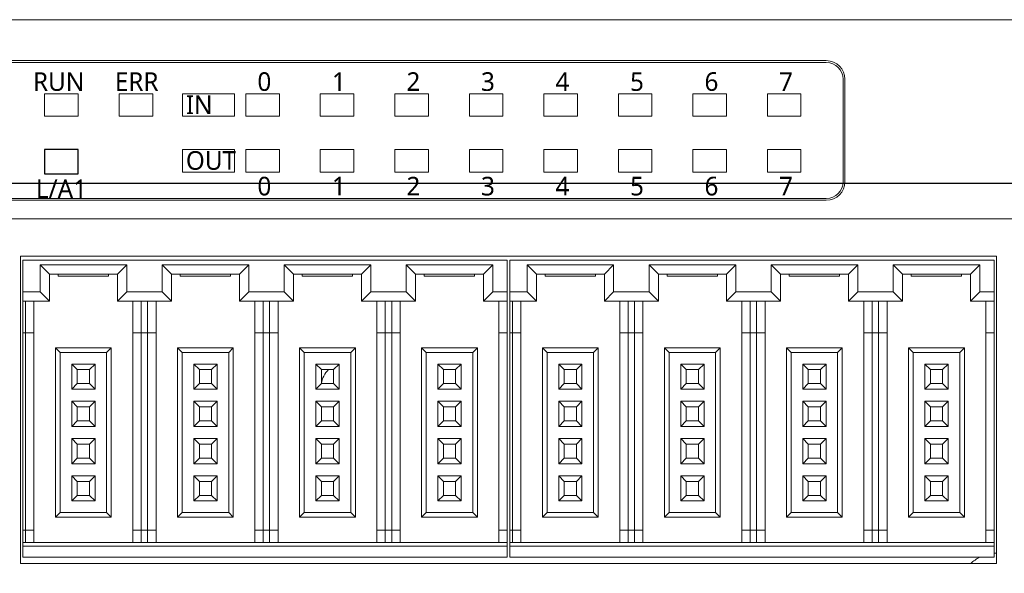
# Model space of a CAD drawing. Header units: millimetres. Extents: x 2293 to 4250, y -591 to 894.
# Tile 94 of 117: x 3942 to 3995, y 425 to 455. Entities that reach past the tile are written whole.
import ezdxf

# ---------------------------------------------------------------- set-up
doc = ezdxf.new("R2010")
doc.units = ezdxf.units.MM
doc.header["$PDSIZE"] = -1
doc.layers.add('1', color=7, linetype='Continuous', lineweight=13)
doc.dimstyles.new('ISO-25', dxfattribs={"dimtxt": 2.5, "dimasz": 2.5, "dimexe": 1.25, "dimexo": 0.625, "dimtad": 1, "dimtxsty": 'Standard', "dimcen": 2.5, "dimadec": 0, "dimazin": 0, "dimtfac": 1, "dimtmove": 0, "dimatfit": 3, "dimfxl": 1, "dimarcsym": 0})

# ---------------------------------------------------------------- blocks, each defined once
blk = doc.blocks.new('*D121')
at = {"color": 0, "lineweight": -2}
for p, q in [((4013.759, 446.242), (3886.159, 446.242)), ((3888.159, 442.162), (3888.159, 432.016)), ((3888.159, 415.322), (3888.159, 425.468)), ((3905.959, 411.242), (3886.159, 411.242))]:
    blk.add_line(p, q, dxfattribs=at)
at = {"color": 0}
for points in [[(3888.839, 442.162), (3887.479, 442.162), (3888.159, 446.242)], [(3887.479, 415.322), (3888.839, 415.322), (3888.159, 411.242)]]:
    blk.add_solid(points, dxfattribs=at)
at = {"layer": 'Defpoints', "color": 0}
for p in [(3888.159, 446.242), (4013.759, 446.242), (3905.959, 411.242)]:
    blk.add_point(p, dxfattribs=at)
at = {"color": 0, "insert": (3888.159, 428.742), "char_height": 3.5, "attachment_point": 5}
blk.add_mtext('(35)', dxfattribs=at)
blk = doc.blocks.new('*D123')
at = {"color": 0, "lineweight": -2}
for p, q in [((4013.759, 446.242), (4013.759, 367.191)), ((3905.959, 411.242), (3905.959, 367.191)), ((3910.039, 369.191), (4009.679, 369.191))]:
    blk.add_line(p, q, dxfattribs=at)
at = {"color": 0}
for points in [[(3910.039, 369.871), (3910.039, 368.511), (3905.959, 369.191)], [(4009.679, 368.511), (4009.679, 369.871), (4013.759, 369.191)]]:
    blk.add_solid(points, dxfattribs=at)
at = {"layer": 'Defpoints', "color": 0}
for p in [(4013.759, 446.242), (3905.959, 411.242), (4013.759, 369.191)]:
    blk.add_point(p, dxfattribs=at)
at = {"color": 0, "insert": (3959.859, 372.757), "char_height": 3.5, "attachment_point": 5}
blk.add_mtext('(107,8)', dxfattribs=at)

msp = doc.modelspace()

# ---------------------------------------------------------------- linework, layer by layer
at = {"linetype": 'ByBlock'}
msp.add_lwpolyline([(3943.759, 446.762), (3945.559, 446.762), (3945.559, 448.062), (3943.759, 448.062)], close=True, dxfattribs=at)
at = {"layer": '1', "color": 7, "linetype": 'Continuous', "lineweight": 18}
for p, q in [((3938.459, 455.042), (4009.059, 455.042)), ((3938.459, 452.842), (3985.719, 452.842)), ((3985.719, 452.742), (3938.459, 452.742)), ((3986.619, 446.342), (3986.619, 451.842)), ((3986.719, 451.842), (3986.719, 446.342)), ((3943.759, 451.062), (3943.759, 449.862)), ((3945.559, 451.062), (3943.759, 451.062)), ((3943.759, 451.062), (3943.759, 449.862)), ((3945.559, 451.062), (3943.759, 451.062)), ((3945.559, 449.862), (3945.559, 451.062)), ((3945.559, 449.862), (3945.559, 451.062)), ((3947.759, 451.062), (3947.759, 449.862)), ((3949.559, 451.062), (3947.759, 451.062)), ((3947.759, 451.062), (3947.759, 449.862)), ((3949.559, 451.062), (3947.759, 451.062)), ((3949.559, 449.862), (3949.559, 451.062)), ((3949.559, 449.862), (3949.559, 451.062)), ((3951.159, 451.062), (3951.159, 449.862)), ((3953.959, 451.062), (3951.159, 451.062)), ((3953.959, 451.062), (3951.159, 451.062)), ((3951.159, 451.062), (3951.159, 449.862)), ((3953.959, 449.862), (3953.959, 451.062)), ((3953.959, 449.862), (3953.959, 451.062)), ((3956.359, 451.062), (3954.559, 451.062)), ((3954.559, 451.062), (3954.559, 449.862)), ((3954.559, 451.062), (3954.559, 449.862)), ((3956.359, 451.062), (3954.559, 451.062)), ((3956.359, 449.862), (3956.359, 451.062)), ((3956.359, 449.862), (3956.359, 451.062)), ((3958.559, 451.062), (3958.559, 449.862)), ((3960.359, 451.062), (3958.559, 451.062)), ((3960.359, 451.062), (3958.559, 451.062)), ((3958.559, 451.062), (3958.559, 449.862)), ((3960.359, 449.862), (3960.359, 451.062)), ((3960.359, 449.862), (3960.359, 451.062)), ((3964.359, 451.062), (3962.559, 451.062)), ((3962.559, 451.062), (3962.559, 449.862)), ((3962.559, 451.062), (3962.559, 449.862)), ((3964.359, 451.062), (3962.559, 451.062)), ((3964.359, 449.862), (3964.359, 451.062)), ((3964.359, 449.862), (3964.359, 451.062)), ((3966.559, 451.062), (3966.559, 449.862)), ((3968.359, 451.062), (3966.559, 451.062)), ((3968.359, 451.062), (3966.559, 451.062)), ((3966.559, 451.062), (3966.559, 449.862)), ((3968.359, 449.862), (3968.359, 451.062)), ((3968.359, 449.862), (3968.359, 451.062)), ((3972.359, 451.062), (3970.559, 451.062)), ((3970.559, 451.062), (3970.559, 449.862)), ((3972.359, 451.062), (3970.559, 451.062)), ((3970.559, 451.062), (3970.559, 449.862)), ((3972.359, 449.862), (3972.359, 451.062)), ((3972.359, 449.862), (3972.359, 451.062)), ((3976.359, 451.062), (3974.559, 451.062)), ((3974.559, 451.062), (3974.559, 449.862)), ((3976.359, 451.062), (3974.559, 451.062)), ((3974.559, 451.062), (3974.559, 449.862)), ((3976.359, 449.862), (3976.359, 451.062)), ((3976.359, 449.862), (3976.359, 451.062)), ((3978.559, 451.062), (3978.559, 449.862)), ((3980.359, 451.062), (3978.559, 451.062)), ((3980.359, 451.062), (3978.559, 451.062)), ((3978.559, 451.062), (3978.559, 449.862)), ((3980.359, 449.862), (3980.359, 451.062)), ((3980.359, 449.862), (3980.359, 451.062)), ((3982.559, 451.062), (3982.559, 449.862)), ((3984.359, 451.062), (3982.559, 451.062)), ((3982.559, 451.062), (3982.559, 449.862)), ((3984.359, 451.062), (3982.559, 451.062)), ((3984.359, 449.862), (3984.359, 451.062)), ((3984.359, 449.862), (3984.359, 451.062)), ((3943.759, 449.862), (3945.559, 449.862)), ((3943.759, 449.862), (3945.559, 449.862)), ((3947.759, 449.862), (3949.559, 449.862)), ((3947.759, 449.862), (3949.559, 449.862)), ((3951.159, 449.862), (3953.959, 449.862)), ((3951.159, 449.862), (3953.959, 449.862)), ((3954.559, 449.862), (3956.359, 449.862)), ((3954.559, 449.862), (3956.359, 449.862)), ((3958.559, 449.862), (3960.359, 449.862)), ((3958.559, 449.862), (3960.359, 449.862)), ((3962.559, 449.862), (3964.359, 449.862)), ((3962.559, 449.862), (3964.359, 449.862)), ((3966.559, 449.862), (3968.359, 449.862)), ((3966.559, 449.862), (3968.359, 449.862)), ((3970.559, 449.862), (3972.359, 449.862)), ((3970.559, 449.862), (3972.359, 449.862)), ((3974.559, 449.862), (3976.359, 449.862)), ((3974.559, 449.862), (3976.359, 449.862)), ((3978.559, 449.862), (3980.359, 449.862)), ((3978.559, 449.862), (3980.359, 449.862)), ((3982.559, 449.862), (3984.359, 449.862)), ((3982.559, 449.862), (3984.359, 449.862)), ((3951.159, 448.062), (3951.159, 446.862)), ((3953.959, 448.062), (3951.159, 448.062)), ((3953.959, 448.062), (3951.159, 448.062)), ((3951.159, 448.062), (3951.159, 446.862)), ((3953.959, 446.862), (3953.959, 448.062)), ((3953.959, 446.862), (3953.959, 448.062)), ((3956.359, 448.062), (3954.559, 448.062)), ((3954.559, 448.062), (3954.559, 446.862)), ((3954.559, 448.062), (3954.559, 446.862)), ((3956.359, 448.062), (3954.559, 448.062)), ((3956.359, 446.862), (3956.359, 448.062)), ((3956.359, 446.862), (3956.359, 448.062)), ((3958.559, 448.062), (3958.559, 446.862)), ((3960.359, 448.062), (3958.559, 448.062)), ((3960.359, 448.062), (3958.559, 448.062)), ((3958.559, 448.062), (3958.559, 446.862)), ((3960.359, 446.862), (3960.359, 448.062)), ((3960.359, 446.862), (3960.359, 448.062)), ((3964.359, 448.062), (3962.559, 448.062)), ((3962.559, 448.062), (3962.559, 446.862)), ((3964.359, 448.062), (3962.559, 448.062)), ((3962.559, 448.062), (3962.559, 446.862)), ((3964.359, 446.862), (3964.359, 448.062)), ((3964.359, 446.862), (3964.359, 448.062)), ((3968.359, 448.062), (3966.559, 448.062)), ((3966.559, 448.062), (3966.559, 446.862)), ((3966.559, 448.062), (3966.559, 446.862)), ((3968.359, 448.062), (3966.559, 448.062)), ((3968.359, 446.862), (3968.359, 448.062)), ((3968.359, 446.862), (3968.359, 448.062)), ((3972.359, 448.062), (3970.559, 448.062)), ((3970.559, 448.062), (3970.559, 446.862)), ((3972.359, 448.062), (3970.559, 448.062)), ((3970.559, 448.062), (3970.559, 446.862)), ((3972.359, 446.862), (3972.359, 448.062)), ((3972.359, 446.862), (3972.359, 448.062)), ((3974.559, 448.062), (3974.559, 446.862)), ((3976.359, 448.062), (3974.559, 448.062)), ((3974.559, 448.062), (3974.559, 446.862)), ((3976.359, 448.062), (3974.559, 448.062)), ((3976.359, 446.862), (3976.359, 448.062)), ((3976.359, 446.862), (3976.359, 448.062)), ((3980.359, 448.062), (3978.559, 448.062)), ((3978.559, 448.062), (3978.559, 446.862)), ((3980.359, 448.062), (3978.559, 448.062)), ((3978.559, 448.062), (3978.559, 446.862)), ((3980.359, 446.862), (3980.359, 448.062)), ((3980.359, 446.862), (3980.359, 448.062)), ((3982.559, 448.062), (3982.559, 446.862)), ((3984.359, 448.062), (3982.559, 448.062)), ((3984.359, 448.062), (3982.559, 448.062)), ((3982.559, 448.062), (3982.559, 446.862)), ((3984.359, 446.862), (3984.359, 448.062)), ((3984.359, 446.862), (3984.359, 448.062)), ((3951.159, 446.862), (3953.959, 446.862)), ((3951.159, 446.862), (3953.959, 446.862)), ((3954.559, 446.862), (3956.359, 446.862)), ((3954.559, 446.862), (3956.359, 446.862)), ((3958.559, 446.862), (3960.359, 446.862)), ((3958.559, 446.862), (3960.359, 446.862)), ((3962.559, 446.862), (3964.359, 446.862)), ((3962.559, 446.862), (3964.359, 446.862)), ((3966.559, 446.862), (3968.359, 446.862)), ((3966.559, 446.862), (3968.359, 446.862)), ((3970.559, 446.862), (3972.359, 446.862)), ((3970.559, 446.862), (3972.359, 446.862)), ((3974.559, 446.862), (3976.359, 446.862)), ((3974.559, 446.862), (3976.359, 446.862)), ((3978.559, 446.862), (3980.359, 446.862)), ((3978.559, 446.862), (3980.359, 446.862)), ((3982.559, 446.862), (3984.359, 446.862)), ((3982.559, 446.862), (3984.359, 446.862)), ((3938.459, 445.442), (3985.719, 445.442)), ((3985.719, 445.342), (3938.459, 445.342)), ((4009.059, 444.342), (3938.459, 444.342)), ((3942.459, 442.342), (3994.859, 442.342)), ((3942.459, 425.842), (3942.459, 442.342)), ((3968.589, 442.122), (3942.589, 442.122)), ((3942.589, 442.122), (3942.589, 440.422)), ((3943.514, 440.422), (3943.514, 441.872)), ((3943.514, 441.872), (3948.164, 441.872)), ((3944.014, 441.372), (3943.514, 441.872)), ((3947.664, 441.372), (3948.164, 441.872)), ((3948.164, 441.872), (3948.164, 440.422)), ((3950.064, 440.422), (3950.064, 441.872)), ((3950.064, 441.872), (3954.714, 441.872)), ((3950.564, 441.372), (3950.064, 441.872)), ((3954.214, 441.372), (3954.714, 441.872)), ((3954.714, 441.872), (3954.714, 440.422)), ((3956.614, 441.872), (3961.264, 441.872)), ((3957.114, 441.372), (3956.614, 441.872)), ((3956.614, 440.422), (3956.614, 441.872)), ((3960.764, 441.372), (3961.264, 441.872)), ((3961.264, 441.872), (3961.264, 440.422)), ((3963.664, 441.372), (3963.164, 441.872)), ((3963.164, 440.422), (3963.164, 441.872)), ((3963.164, 441.872), (3967.814, 441.872)), ((3967.314, 441.372), (3967.814, 441.872)), ((3967.814, 441.872), (3967.814, 440.422)), ((3968.589, 440.422), (3968.589, 442.122)), ((3994.729, 442.122), (3968.729, 442.122)), ((3968.729, 442.122), (3968.729, 440.422)), ((3970.154, 441.372), (3969.654, 441.872)), ((3969.654, 440.422), (3969.654, 441.872)), ((3969.654, 441.872), (3974.304, 441.872)), ((3973.804, 441.372), (3974.304, 441.872)), ((3974.304, 441.872), (3974.304, 440.422)), ((3976.204, 440.422), (3976.204, 441.872)), ((3976.204, 441.872), (3980.854, 441.872)), ((3976.704, 441.372), (3976.204, 441.872)), ((3980.354, 441.372), (3980.854, 441.872)), ((3980.854, 441.872), (3980.854, 440.422)), ((3982.754, 441.872), (3987.404, 441.872)), ((3983.254, 441.372), (3982.754, 441.872)), ((3982.754, 440.422), (3982.754, 441.872)), ((3986.904, 441.372), (3987.404, 441.872)), ((3987.404, 441.872), (3987.404, 440.422)), ((3989.804, 441.372), (3989.304, 441.872)), ((3989.304, 440.422), (3989.304, 441.872)), ((3989.304, 441.872), (3993.954, 441.872)), ((3993.454, 441.372), (3993.954, 441.872)), ((3993.954, 441.872), (3993.954, 440.422)), ((3994.729, 440.422), (3994.729, 442.122)), ((3994.859, 442.342), (3994.859, 425.842)), ((3944.014, 439.922), (3944.014, 441.372)), ((3944.014, 441.372), (3947.664, 441.372)), ((3944.489, 441.372), (3944.489, 441.272)), ((3947.189, 441.372), (3947.189, 441.272)), ((3947.664, 441.372), (3947.664, 439.922)), ((3950.564, 441.372), (3954.214, 441.372)), ((3950.564, 439.922), (3950.564, 441.372)), ((3951.039, 441.372), (3951.039, 441.272)), ((3953.739, 441.372), (3953.739, 441.272)), ((3954.214, 441.372), (3954.214, 439.922)), ((3957.114, 441.372), (3960.764, 441.372)), ((3957.114, 439.922), (3957.114, 441.372)), ((3957.589, 441.372), (3957.589, 441.272)), ((3960.289, 441.372), (3960.289, 441.272)), ((3960.764, 441.372), (3960.764, 439.922)), ((3963.664, 441.372), (3967.314, 441.372)), ((3963.664, 439.922), (3963.664, 441.372)), ((3964.139, 441.372), (3964.139, 441.272)), ((3966.839, 441.372), (3966.839, 441.272)), ((3967.314, 441.372), (3967.314, 439.922)), ((3970.154, 439.922), (3970.154, 441.372)), ((3970.154, 441.372), (3973.804, 441.372)), ((3970.629, 441.372), (3970.629, 441.272)), ((3973.329, 441.372), (3973.329, 441.272)), ((3973.804, 441.372), (3973.804, 439.922)), ((3976.704, 439.922), (3976.704, 441.372)), ((3976.704, 441.372), (3980.354, 441.372)), ((3977.179, 441.372), (3977.179, 441.272)), ((3979.879, 441.372), (3979.879, 441.272)), ((3980.354, 441.372), (3980.354, 439.922)), ((3983.254, 441.372), (3986.904, 441.372)), ((3983.254, 439.922), (3983.254, 441.372)), ((3983.729, 441.372), (3983.729, 441.272)), ((3986.429, 441.372), (3986.429, 441.272)), ((3986.904, 441.372), (3986.904, 439.922)), ((3989.804, 439.922), (3989.804, 441.372)), ((3989.804, 441.372), (3993.454, 441.372)), ((3990.279, 441.372), (3990.279, 441.272)), ((3992.979, 441.372), (3992.979, 441.272)), ((3993.454, 441.372), (3993.454, 439.922)), ((3947.189, 441.272), (3944.489, 441.272)), ((3953.739, 441.272), (3951.039, 441.272)), ((3960.289, 441.272), (3957.589, 441.272)), ((3966.839, 441.272), (3964.139, 441.272)), ((3973.329, 441.272), (3970.629, 441.272)), ((3979.879, 441.272), (3977.179, 441.272)), ((3986.429, 441.272), (3983.729, 441.272)), ((3992.979, 441.272), (3990.279, 441.272)), ((3942.589, 440.422), (3943.514, 440.422)), ((3942.589, 440.422), (3942.589, 439.922)), ((3944.014, 439.922), (3943.514, 440.422)), ((3947.664, 439.922), (3948.164, 440.422)), ((3948.164, 440.422), (3950.064, 440.422)), ((3950.564, 439.922), (3950.064, 440.422)), ((3954.214, 439.922), (3954.714, 440.422)), ((3954.714, 440.422), (3956.614, 440.422)), ((3957.114, 439.922), (3956.614, 440.422)), ((3960.764, 439.922), (3961.264, 440.422)), ((3961.264, 440.422), (3963.164, 440.422)), ((3963.664, 439.922), (3963.164, 440.422)), ((3967.314, 439.922), (3967.814, 440.422)), ((3967.814, 440.422), (3968.589, 440.422)), ((3968.589, 439.922), (3968.589, 440.422)), ((3968.729, 440.422), (3969.654, 440.422)), ((3968.729, 440.422), (3968.729, 439.922)), ((3970.154, 439.922), (3969.654, 440.422)), ((3973.804, 439.922), (3974.304, 440.422)), ((3974.304, 440.422), (3976.204, 440.422)), ((3976.704, 439.922), (3976.204, 440.422)), ((3980.354, 439.922), (3980.854, 440.422)), ((3980.854, 440.422), (3982.754, 440.422)), ((3983.254, 439.922), (3982.754, 440.422)), ((3986.904, 439.922), (3987.404, 440.422)), ((3987.404, 440.422), (3989.304, 440.422)), ((3989.804, 439.922), (3989.304, 440.422)), ((3993.454, 439.922), (3993.954, 440.422)), ((3993.954, 440.422), (3994.729, 440.422)), ((3994.729, 439.922), (3994.729, 440.422)), ((3942.589, 438.222), (3942.589, 439.922)), ((3942.589, 439.922), (3944.014, 439.922)), ((3942.739, 438.222), (3942.739, 439.922)), ((3943.189, 438.222), (3943.189, 439.922)), ((3947.664, 439.922), (3950.564, 439.922)), ((3948.489, 439.922), (3948.489, 438.222)), ((3948.939, 439.922), (3948.939, 438.222)), ((3949.289, 438.222), (3949.289, 439.922)), ((3949.739, 438.222), (3949.739, 439.922)), ((3954.214, 439.922), (3957.114, 439.922)), ((3955.039, 439.922), (3955.039, 438.222)), ((3955.489, 439.922), (3955.489, 438.222)), ((3955.839, 438.222), (3955.839, 439.922)), ((3956.289, 438.222), (3956.289, 439.922)), ((3960.764, 439.922), (3963.664, 439.922)), ((3961.589, 439.922), (3961.589, 438.222)), ((3962.039, 439.922), (3962.039, 438.222)), ((3962.389, 438.222), (3962.389, 439.922)), ((3962.839, 438.222), (3962.839, 439.922)), ((3967.314, 439.922), (3968.589, 439.922)), ((3968.139, 439.922), (3968.139, 438.222)), ((3968.589, 439.922), (3968.589, 438.222)), ((3968.729, 438.222), (3968.729, 439.922)), ((3968.729, 439.922), (3970.154, 439.922)), ((3968.879, 438.222), (3968.879, 439.922)), ((3969.329, 438.222), (3969.329, 439.922)), ((3973.804, 439.922), (3976.704, 439.922)), ((3974.629, 439.922), (3974.629, 438.222)), ((3975.079, 439.922), (3975.079, 438.222)), ((3975.429, 438.222), (3975.429, 439.922)), ((3975.879, 438.222), (3975.879, 439.922)), ((3980.354, 439.922), (3983.254, 439.922)), ((3981.179, 439.922), (3981.179, 438.222)), ((3981.629, 439.922), (3981.629, 438.222)), ((3981.979, 438.222), (3981.979, 439.922)), ((3982.429, 438.222), (3982.429, 439.922)), ((3986.904, 439.922), (3989.804, 439.922)), ((3987.729, 439.922), (3987.729, 438.222)), ((3988.179, 439.922), (3988.179, 438.222)), ((3988.529, 438.222), (3988.529, 439.922)), ((3988.979, 438.222), (3988.979, 439.922)), ((3993.454, 439.922), (3994.729, 439.922)), ((3994.279, 439.922), (3994.279, 438.222)), ((3994.729, 439.922), (3994.729, 438.222)), ((3942.589, 427.622), (3942.589, 438.222)), ((3942.589, 438.222), (3942.739, 438.222)), ((3942.739, 427.622), (3942.739, 438.222)), ((3942.739, 438.222), (3943.189, 438.222)), ((3943.189, 427.622), (3943.189, 438.222)), ((3948.489, 438.222), (3948.489, 427.622)), ((3948.489, 438.222), (3948.939, 438.222)), ((3948.939, 438.222), (3948.939, 427.622)), ((3948.939, 438.222), (3949.289, 438.222)), ((3949.289, 427.622), (3949.289, 438.222)), ((3949.289, 438.222), (3949.739, 438.222)), ((3949.739, 427.622), (3949.739, 438.222)), ((3955.039, 438.222), (3955.039, 427.622)), ((3955.039, 438.222), (3955.489, 438.222)), ((3955.489, 438.222), (3955.489, 427.622)), ((3955.489, 438.222), (3955.839, 438.222)), ((3955.839, 427.622), (3955.839, 438.222)), ((3955.839, 438.222), (3956.289, 438.222)), ((3956.289, 427.622), (3956.289, 438.222)), ((3961.589, 438.222), (3961.589, 427.622)), ((3961.589, 438.222), (3962.039, 438.222)), ((3962.039, 438.222), (3962.039, 427.622)), ((3962.039, 438.222), (3962.389, 438.222)), ((3962.389, 427.622), (3962.389, 438.222)), ((3962.389, 438.222), (3962.839, 438.222)), ((3962.839, 427.622), (3962.839, 438.222)), ((3968.139, 438.222), (3968.139, 427.622)), ((3968.139, 438.222), (3968.589, 438.222)), ((3968.589, 438.222), (3968.589, 427.622)), ((3968.729, 427.622), (3968.729, 438.222)), ((3968.729, 438.222), (3968.879, 438.222)), ((3968.879, 427.622), (3968.879, 438.222)), ((3968.879, 438.222), (3969.329, 438.222)), ((3969.329, 427.622), (3969.329, 438.222)), ((3974.629, 438.222), (3974.629, 427.622)), ((3974.629, 438.222), (3975.079, 438.222)), ((3975.079, 438.222), (3975.079, 427.622)), ((3975.079, 438.222), (3975.429, 438.222)), ((3975.429, 427.622), (3975.429, 438.222)), ((3975.429, 438.222), (3975.879, 438.222)), ((3975.879, 427.622), (3975.879, 438.222)), ((3981.179, 438.222), (3981.179, 427.622)), ((3981.179, 438.222), (3981.629, 438.222)), ((3981.629, 438.222), (3981.629, 427.622)), ((3981.629, 438.222), (3981.979, 438.222)), ((3981.979, 427.622), (3981.979, 438.222)), ((3981.979, 438.222), (3982.429, 438.222)), ((3982.429, 427.622), (3982.429, 438.222)), ((3987.729, 438.222), (3987.729, 427.622)), ((3987.729, 438.222), (3988.179, 438.222)), ((3988.179, 438.222), (3988.179, 427.622)), ((3988.179, 438.222), (3988.529, 438.222)), ((3988.529, 427.622), (3988.529, 438.222)), ((3988.529, 438.222), (3988.979, 438.222)), ((3988.979, 427.622), (3988.979, 438.222)), ((3994.279, 438.222), (3994.279, 427.622)), ((3994.279, 438.222), (3994.729, 438.222)), ((3994.729, 438.222), (3994.729, 427.622)), ((3944.339, 437.422), (3947.339, 437.422)), ((3944.339, 428.322), (3944.339, 437.422)), ((3944.589, 437.172), (3944.339, 437.422)), ((3944.589, 437.172), (3947.089, 437.172)), ((3944.589, 428.572), (3944.589, 437.172)), ((3947.089, 437.172), (3947.339, 437.422)), ((3947.089, 437.172), (3947.089, 428.572)), ((3947.339, 437.422), (3947.339, 428.322)), ((3950.889, 437.422), (3953.889, 437.422)), ((3951.139, 437.172), (3950.889, 437.422)), ((3950.889, 428.322), (3950.889, 437.422)), ((3951.139, 437.172), (3953.639, 437.172)), ((3951.139, 428.572), (3951.139, 437.172)), ((3953.639, 437.172), (3953.889, 437.422)), ((3953.639, 437.172), (3953.639, 428.572)), ((3953.889, 437.422), (3953.889, 428.322)), ((3957.439, 428.322), (3957.439, 437.422)), ((3957.689, 437.172), (3957.439, 437.422)), ((3957.439, 437.422), (3960.439, 437.422)), ((3957.689, 428.572), (3957.689, 437.172)), ((3957.689, 437.172), (3960.189, 437.172)), ((3960.189, 437.172), (3960.439, 437.422)), ((3960.189, 437.172), (3960.189, 428.572)), ((3960.439, 437.422), (3960.439, 428.322)), ((3963.989, 428.322), (3963.989, 437.422)), ((3964.239, 437.172), (3963.989, 437.422)), ((3963.989, 437.422), (3966.989, 437.422)), ((3964.239, 437.172), (3966.739, 437.172)), ((3964.239, 428.572), (3964.239, 437.172)), ((3966.739, 437.172), (3966.989, 437.422)), ((3966.739, 437.172), (3966.739, 428.572)), ((3966.989, 437.422), (3966.989, 428.322)), ((3970.479, 437.422), (3973.479, 437.422)), ((3970.479, 428.322), (3970.479, 437.422)), ((3970.729, 437.172), (3970.479, 437.422)), ((3970.729, 437.172), (3973.229, 437.172)), ((3970.729, 428.572), (3970.729, 437.172)), ((3973.229, 437.172), (3973.479, 437.422)), ((3973.229, 437.172), (3973.229, 428.572)), ((3973.479, 437.422), (3973.479, 428.322)), ((3977.029, 428.322), (3977.029, 437.422)), ((3977.029, 437.422), (3980.029, 437.422)), ((3977.279, 437.172), (3977.029, 437.422)), ((3977.279, 437.172), (3979.779, 437.172)), ((3977.279, 428.572), (3977.279, 437.172)), ((3979.779, 437.172), (3980.029, 437.422)), ((3979.779, 437.172), (3979.779, 428.572)), ((3980.029, 437.422), (3980.029, 428.322)), ((3983.579, 437.422), (3986.579, 437.422)), ((3983.579, 428.322), (3983.579, 437.422)), ((3983.829, 437.172), (3983.579, 437.422)), ((3983.829, 437.172), (3986.329, 437.172)), ((3983.829, 428.572), (3983.829, 437.172)), ((3986.329, 437.172), (3986.579, 437.422)), ((3986.329, 437.172), (3986.329, 428.572)), ((3986.579, 437.422), (3986.579, 428.322)), ((3990.129, 428.322), (3990.129, 437.422)), ((3990.379, 437.172), (3990.129, 437.422)), ((3990.129, 437.422), (3993.129, 437.422)), ((3990.379, 437.172), (3992.879, 437.172)), ((3990.379, 428.572), (3990.379, 437.172)), ((3992.879, 437.172), (3993.129, 437.422)), ((3992.879, 437.172), (3992.879, 428.572)), ((3993.129, 437.422), (3993.129, 428.322)), ((3945.214, 436.547), (3946.464, 436.547)), ((3945.514, 436.247), (3945.214, 436.547)), ((3945.214, 435.197), (3945.214, 436.547)), ((3945.514, 436.247), (3946.164, 436.247)), ((3945.514, 435.497), (3945.514, 436.247)), ((3946.164, 436.247), (3946.464, 436.547)), ((3946.164, 436.247), (3946.164, 435.497)), ((3946.464, 436.547), (3946.464, 435.197)), ((3951.764, 436.547), (3953.014, 436.547)), ((3952.064, 436.247), (3951.764, 436.547)), ((3951.764, 435.197), (3951.764, 436.547)), ((3952.064, 436.247), (3952.714, 436.247)), ((3952.064, 435.497), (3952.064, 436.247)), ((3952.714, 436.247), (3953.014, 436.547)), ((3952.714, 436.247), (3952.714, 435.497)), ((3953.014, 436.547), (3953.014, 435.197)), ((3958.614, 436.247), (3958.314, 436.547)), ((3958.314, 435.197), (3958.314, 436.547)), ((3958.314, 436.547), (3959.564, 436.547)), ((3958.614, 435.497), (3958.614, 436.247)), ((3958.614, 436.247), (3959.264, 436.247)), ((3959.264, 436.247), (3959.564, 436.547)), ((3959.264, 436.247), (3959.264, 435.497)), ((3959.564, 436.547), (3959.564, 435.197)), ((3964.864, 436.547), (3966.114, 436.547)), ((3965.164, 436.247), (3964.864, 436.547)), ((3964.864, 435.197), (3964.864, 436.547)), ((3965.164, 436.247), (3965.814, 436.247)), ((3965.164, 435.497), (3965.164, 436.247)), ((3965.814, 436.247), (3966.114, 436.547)), ((3965.814, 436.247), (3965.814, 435.497)), ((3966.114, 436.547), (3966.114, 435.197)), ((3971.354, 435.197), (3971.354, 436.547)), ((3971.354, 436.547), (3972.604, 436.547)), ((3971.654, 436.247), (3971.354, 436.547)), ((3971.654, 435.497), (3971.654, 436.247)), ((3971.654, 436.247), (3972.304, 436.247)), ((3972.304, 436.247), (3972.604, 436.547)), ((3972.304, 436.247), (3972.304, 435.497)), ((3972.604, 436.547), (3972.604, 435.197)), ((3977.904, 436.547), (3979.154, 436.547)), ((3978.204, 436.247), (3977.904, 436.547)), ((3977.904, 435.197), (3977.904, 436.547)), ((3978.204, 436.247), (3978.854, 436.247)), ((3978.204, 435.497), (3978.204, 436.247)), ((3978.854, 436.247), (3979.154, 436.547)), ((3978.854, 436.247), (3978.854, 435.497)), ((3979.154, 436.547), (3979.154, 435.197)), ((3984.754, 436.247), (3984.454, 436.547)), ((3984.454, 435.197), (3984.454, 436.547)), ((3984.454, 436.547), (3985.704, 436.547)), ((3984.754, 435.497), (3984.754, 436.247)), ((3984.754, 436.247), (3985.404, 436.247)), ((3985.404, 436.247), (3985.704, 436.547)), ((3985.404, 436.247), (3985.404, 435.497)), ((3985.704, 436.547), (3985.704, 435.197)), ((3991.004, 436.547), (3992.254, 436.547)), ((3991.304, 436.247), (3991.004, 436.547)), ((3991.004, 435.197), (3991.004, 436.547)), ((3991.304, 436.247), (3991.954, 436.247)), ((3991.304, 435.497), (3991.304, 436.247)), ((3991.954, 436.247), (3992.254, 436.547)), ((3991.954, 436.247), (3991.954, 435.497)), ((3992.254, 436.547), (3992.254, 435.197)), ((3945.514, 435.497), (3945.214, 435.197)), ((3946.464, 435.197), (3945.214, 435.197)), ((3946.164, 435.497), (3945.514, 435.497)), ((3946.164, 435.497), (3946.464, 435.197)), ((3952.064, 435.497), (3951.764, 435.197)), ((3953.014, 435.197), (3951.764, 435.197)), ((3952.714, 435.497), (3952.064, 435.497)), ((3952.714, 435.497), (3953.014, 435.197)), ((3958.614, 435.497), (3958.314, 435.197)), ((3959.564, 435.197), (3958.314, 435.197)), ((3959.264, 435.497), (3958.614, 435.497)), ((3959.264, 435.497), (3959.564, 435.197)), ((3965.164, 435.497), (3964.864, 435.197)), ((3966.114, 435.197), (3964.864, 435.197)), ((3965.814, 435.497), (3965.164, 435.497)), ((3965.814, 435.497), (3966.114, 435.197)), ((3971.654, 435.497), (3971.354, 435.197)), ((3972.604, 435.197), (3971.354, 435.197)), ((3972.304, 435.497), (3971.654, 435.497)), ((3972.304, 435.497), (3972.604, 435.197)), ((3978.204, 435.497), (3977.904, 435.197)), ((3979.154, 435.197), (3977.904, 435.197)), ((3978.854, 435.497), (3978.204, 435.497)), ((3978.854, 435.497), (3979.154, 435.197)), ((3984.754, 435.497), (3984.454, 435.197)), ((3985.704, 435.197), (3984.454, 435.197)), ((3985.404, 435.497), (3984.754, 435.497)), ((3985.404, 435.497), (3985.704, 435.197)), ((3991.304, 435.497), (3991.004, 435.197)), ((3992.254, 435.197), (3991.004, 435.197)), ((3991.954, 435.497), (3991.304, 435.497)), ((3991.954, 435.497), (3992.254, 435.197)), ((3945.214, 434.547), (3946.464, 434.547)), ((3945.514, 434.247), (3945.214, 434.547)), ((3945.214, 433.197), (3945.214, 434.547)), ((3946.164, 434.247), (3946.464, 434.547)), ((3946.464, 434.547), (3946.464, 433.197)), ((3951.764, 433.197), (3951.764, 434.547)), ((3951.764, 434.547), (3953.014, 434.547)), ((3952.064, 434.247), (3951.764, 434.547)), ((3952.714, 434.247), (3953.014, 434.547)), ((3953.014, 434.547), (3953.014, 433.197)), ((3958.314, 433.197), (3958.314, 434.547)), ((3958.314, 434.547), (3959.564, 434.547)), ((3958.614, 434.247), (3958.314, 434.547)), ((3959.264, 434.247), (3959.564, 434.547)), ((3959.564, 434.547), (3959.564, 433.197)), ((3965.164, 434.247), (3964.864, 434.547)), ((3964.864, 433.197), (3964.864, 434.547)), ((3964.864, 434.547), (3966.114, 434.547)), ((3965.814, 434.247), (3966.114, 434.547)), ((3966.114, 434.547), (3966.114, 433.197)), ((3971.354, 434.547), (3972.604, 434.547)), ((3971.654, 434.247), (3971.354, 434.547)), ((3971.354, 433.197), (3971.354, 434.547)), ((3972.304, 434.247), (3972.604, 434.547)), ((3972.604, 434.547), (3972.604, 433.197)), ((3978.204, 434.247), (3977.904, 434.547)), ((3977.904, 433.197), (3977.904, 434.547)), ((3977.904, 434.547), (3979.154, 434.547)), ((3978.854, 434.247), (3979.154, 434.547)), ((3979.154, 434.547), (3979.154, 433.197)), ((3984.454, 433.197), (3984.454, 434.547)), ((3984.454, 434.547), (3985.704, 434.547)), ((3984.754, 434.247), (3984.454, 434.547)), ((3985.404, 434.247), (3985.704, 434.547)), ((3985.704, 434.547), (3985.704, 433.197)), ((3991.304, 434.247), (3991.004, 434.547)), ((3991.004, 433.197), (3991.004, 434.547)), ((3991.004, 434.547), (3992.254, 434.547)), ((3991.954, 434.247), (3992.254, 434.547)), ((3992.254, 434.547), (3992.254, 433.197)), ((3945.514, 434.247), (3946.164, 434.247)), ((3945.514, 433.497), (3945.514, 434.247)), ((3946.164, 434.247), (3946.164, 433.497)), ((3952.064, 434.247), (3952.714, 434.247)), ((3952.064, 433.497), (3952.064, 434.247)), ((3952.714, 434.247), (3952.714, 433.497)), ((3958.614, 433.497), (3958.614, 434.247)), ((3958.614, 434.247), (3959.264, 434.247)), ((3959.264, 434.247), (3959.264, 433.497)), ((3965.164, 434.247), (3965.814, 434.247)), ((3965.164, 433.497), (3965.164, 434.247)), ((3965.814, 434.247), (3965.814, 433.497)), ((3971.654, 434.247), (3972.304, 434.247)), ((3971.654, 433.497), (3971.654, 434.247)), ((3972.304, 434.247), (3972.304, 433.497)), ((3978.204, 433.497), (3978.204, 434.247)), ((3978.204, 434.247), (3978.854, 434.247)), ((3978.854, 434.247), (3978.854, 433.497)), ((3984.754, 433.497), (3984.754, 434.247)), ((3984.754, 434.247), (3985.404, 434.247)), ((3985.404, 434.247), (3985.404, 433.497)), ((3991.304, 433.497), (3991.304, 434.247)), ((3991.304, 434.247), (3991.954, 434.247)), ((3991.954, 434.247), (3991.954, 433.497)), ((3945.514, 433.497), (3945.214, 433.197)), ((3946.164, 433.497), (3945.514, 433.497)), ((3946.164, 433.497), (3946.464, 433.197)), ((3952.064, 433.497), (3951.764, 433.197)), ((3952.714, 433.497), (3952.064, 433.497)), ((3952.714, 433.497), (3953.014, 433.197)), ((3958.614, 433.497), (3958.314, 433.197)), ((3959.264, 433.497), (3958.614, 433.497)), ((3959.264, 433.497), (3959.564, 433.197)), ((3965.164, 433.497), (3964.864, 433.197)), ((3965.814, 433.497), (3965.164, 433.497)), ((3965.814, 433.497), (3966.114, 433.197)), ((3971.654, 433.497), (3971.354, 433.197)), ((3972.304, 433.497), (3971.654, 433.497)), ((3972.304, 433.497), (3972.604, 433.197)), ((3978.204, 433.497), (3977.904, 433.197)), ((3978.854, 433.497), (3978.204, 433.497)), ((3978.854, 433.497), (3979.154, 433.197)), ((3984.754, 433.497), (3984.454, 433.197)), ((3985.404, 433.497), (3984.754, 433.497)), ((3985.404, 433.497), (3985.704, 433.197)), ((3991.304, 433.497), (3991.004, 433.197)), ((3991.954, 433.497), (3991.304, 433.497)), ((3991.954, 433.497), (3992.254, 433.197)), ((3946.464, 433.197), (3945.214, 433.197)), ((3953.014, 433.197), (3951.764, 433.197)), ((3959.564, 433.197), (3958.314, 433.197)), ((3966.114, 433.197), (3964.864, 433.197)), ((3972.604, 433.197), (3971.354, 433.197)), ((3979.154, 433.197), (3977.904, 433.197)), ((3985.704, 433.197), (3984.454, 433.197)), ((3992.254, 433.197), (3991.004, 433.197)), ((3945.514, 432.247), (3945.214, 432.547)), ((3945.214, 431.197), (3945.214, 432.547)), ((3945.214, 432.547), (3946.464, 432.547)), ((3946.164, 432.247), (3946.464, 432.547)), ((3946.464, 432.547), (3946.464, 431.197)), ((3951.764, 432.547), (3953.014, 432.547)), ((3952.064, 432.247), (3951.764, 432.547)), ((3951.764, 431.197), (3951.764, 432.547)), ((3952.714, 432.247), (3953.014, 432.547)), ((3953.014, 432.547), (3953.014, 431.197)), ((3958.314, 432.547), (3959.564, 432.547)), ((3958.614, 432.247), (3958.314, 432.547)), ((3958.314, 431.197), (3958.314, 432.547)), ((3959.264, 432.247), (3959.564, 432.547)), ((3959.564, 432.547), (3959.564, 431.197)), ((3965.164, 432.247), (3964.864, 432.547)), ((3964.864, 431.197), (3964.864, 432.547)), ((3964.864, 432.547), (3966.114, 432.547)), ((3965.814, 432.247), (3966.114, 432.547)), ((3966.114, 432.547), (3966.114, 431.197)), ((3971.354, 432.547), (3972.604, 432.547)), ((3971.654, 432.247), (3971.354, 432.547)), ((3971.354, 431.197), (3971.354, 432.547)), ((3972.304, 432.247), (3972.604, 432.547)), ((3972.604, 432.547), (3972.604, 431.197)), ((3977.904, 431.197), (3977.904, 432.547)), ((3977.904, 432.547), (3979.154, 432.547)), ((3978.204, 432.247), (3977.904, 432.547)), ((3978.854, 432.247), (3979.154, 432.547)), ((3979.154, 432.547), (3979.154, 431.197)), ((3984.454, 431.197), (3984.454, 432.547)), ((3984.454, 432.547), (3985.704, 432.547)), ((3984.754, 432.247), (3984.454, 432.547)), ((3985.404, 432.247), (3985.704, 432.547)), ((3985.704, 432.547), (3985.704, 431.197)), ((3991.304, 432.247), (3991.004, 432.547)), ((3991.004, 431.197), (3991.004, 432.547)), ((3991.004, 432.547), (3992.254, 432.547)), ((3991.954, 432.247), (3992.254, 432.547)), ((3992.254, 432.547), (3992.254, 431.197)), ((3945.514, 431.497), (3945.514, 432.247)), ((3945.514, 432.247), (3946.164, 432.247)), ((3946.164, 432.247), (3946.164, 431.497)), ((3952.064, 432.247), (3952.714, 432.247)), ((3952.064, 431.497), (3952.064, 432.247)), ((3952.714, 432.247), (3952.714, 431.497)), ((3958.614, 431.497), (3958.614, 432.247)), ((3958.614, 432.247), (3959.264, 432.247)), ((3959.264, 432.247), (3959.264, 431.497)), ((3965.164, 432.247), (3965.814, 432.247)), ((3965.164, 431.497), (3965.164, 432.247)), ((3965.814, 432.247), (3965.814, 431.497)), ((3971.654, 432.247), (3972.304, 432.247)), ((3971.654, 431.497), (3971.654, 432.247)), ((3972.304, 432.247), (3972.304, 431.497)), ((3978.204, 431.497), (3978.204, 432.247)), ((3978.204, 432.247), (3978.854, 432.247)), ((3978.854, 432.247), (3978.854, 431.497)), ((3984.754, 431.497), (3984.754, 432.247)), ((3984.754, 432.247), (3985.404, 432.247)), ((3985.404, 432.247), (3985.404, 431.497)), ((3991.304, 431.497), (3991.304, 432.247)), ((3991.304, 432.247), (3991.954, 432.247)), ((3991.954, 432.247), (3991.954, 431.497)), ((3945.514, 431.497), (3945.214, 431.197)), ((3946.164, 431.497), (3945.514, 431.497)), ((3946.164, 431.497), (3946.464, 431.197)), ((3952.064, 431.497), (3951.764, 431.197)), ((3952.714, 431.497), (3952.064, 431.497)), ((3952.714, 431.497), (3953.014, 431.197)), ((3958.614, 431.497), (3958.314, 431.197)), ((3959.264, 431.497), (3958.614, 431.497)), ((3959.264, 431.497), (3959.564, 431.197)), ((3965.164, 431.497), (3964.864, 431.197)), ((3965.814, 431.497), (3965.164, 431.497)), ((3965.814, 431.497), (3966.114, 431.197)), ((3971.654, 431.497), (3971.354, 431.197)), ((3972.304, 431.497), (3971.654, 431.497)), ((3972.304, 431.497), (3972.604, 431.197)), ((3978.204, 431.497), (3977.904, 431.197)), ((3978.854, 431.497), (3978.204, 431.497)), ((3978.854, 431.497), (3979.154, 431.197)), ((3984.754, 431.497), (3984.454, 431.197)), ((3985.404, 431.497), (3984.754, 431.497)), ((3985.404, 431.497), (3985.704, 431.197)), ((3991.304, 431.497), (3991.004, 431.197)), ((3991.954, 431.497), (3991.304, 431.497)), ((3991.954, 431.497), (3992.254, 431.197)), ((3946.464, 431.197), (3945.214, 431.197)), ((3953.014, 431.197), (3951.764, 431.197)), ((3959.564, 431.197), (3958.314, 431.197)), ((3966.114, 431.197), (3964.864, 431.197)), ((3972.604, 431.197), (3971.354, 431.197)), ((3979.154, 431.197), (3977.904, 431.197)), ((3985.704, 431.197), (3984.454, 431.197)), ((3992.254, 431.197), (3991.004, 431.197)), ((3945.214, 430.547), (3946.464, 430.547)), ((3945.514, 430.247), (3945.214, 430.547)), ((3945.214, 429.197), (3945.214, 430.547)), ((3945.514, 430.247), (3946.164, 430.247)), ((3945.514, 429.497), (3945.514, 430.247)), ((3946.164, 430.247), (3946.464, 430.547)), ((3946.164, 430.247), (3946.164, 429.497)), ((3946.464, 430.547), (3946.464, 429.197)), ((3951.764, 430.547), (3953.014, 430.547)), ((3952.064, 430.247), (3951.764, 430.547)), ((3951.764, 429.197), (3951.764, 430.547)), ((3952.064, 430.247), (3952.714, 430.247)), ((3952.064, 429.497), (3952.064, 430.247)), ((3952.714, 430.247), (3953.014, 430.547)), ((3952.714, 430.247), (3952.714, 429.497)), ((3953.014, 430.547), (3953.014, 429.197)), ((3958.314, 430.547), (3959.564, 430.547)), ((3958.614, 430.247), (3958.314, 430.547)), ((3958.314, 429.197), (3958.314, 430.547)), ((3958.614, 429.497), (3958.614, 430.247)), ((3958.614, 430.247), (3959.264, 430.247)), ((3959.264, 430.247), (3959.564, 430.547)), ((3959.264, 430.247), (3959.264, 429.497)), ((3959.564, 430.547), (3959.564, 429.197)), ((3964.864, 429.197), (3964.864, 430.547)), ((3964.864, 430.547), (3966.114, 430.547)), ((3965.164, 430.247), (3964.864, 430.547)), ((3965.164, 430.247), (3965.814, 430.247)), ((3965.164, 429.497), (3965.164, 430.247)), ((3965.814, 430.247), (3966.114, 430.547)), ((3965.814, 430.247), (3965.814, 429.497)), ((3966.114, 430.547), (3966.114, 429.197)), ((3971.354, 429.197), (3971.354, 430.547)), ((3971.354, 430.547), (3972.604, 430.547)), ((3971.654, 430.247), (3971.354, 430.547)), ((3971.654, 429.497), (3971.654, 430.247)), ((3971.654, 430.247), (3972.304, 430.247)), ((3972.304, 430.247), (3972.604, 430.547)), ((3972.304, 430.247), (3972.304, 429.497)), ((3972.604, 430.547), (3972.604, 429.197)), ((3977.904, 430.547), (3979.154, 430.547)), ((3978.204, 430.247), (3977.904, 430.547)), ((3977.904, 429.197), (3977.904, 430.547)), ((3978.204, 430.247), (3978.854, 430.247)), ((3978.204, 429.497), (3978.204, 430.247)), ((3978.854, 430.247), (3979.154, 430.547)), ((3978.854, 430.247), (3978.854, 429.497)), ((3979.154, 430.547), (3979.154, 429.197)), ((3984.454, 429.197), (3984.454, 430.547)), ((3984.454, 430.547), (3985.704, 430.547)), ((3984.754, 430.247), (3984.454, 430.547)), ((3984.754, 429.497), (3984.754, 430.247)), ((3984.754, 430.247), (3985.404, 430.247)), ((3985.404, 430.247), (3985.704, 430.547)), ((3985.404, 430.247), (3985.404, 429.497)), ((3985.704, 430.547), (3985.704, 429.197)), ((3991.304, 430.247), (3991.004, 430.547)), ((3991.004, 429.197), (3991.004, 430.547)), ((3991.004, 430.547), (3992.254, 430.547)), ((3991.304, 430.247), (3991.954, 430.247)), ((3991.304, 429.497), (3991.304, 430.247)), ((3991.954, 430.247), (3992.254, 430.547)), ((3991.954, 430.247), (3991.954, 429.497)), ((3992.254, 430.547), (3992.254, 429.197)), ((3945.514, 429.497), (3945.214, 429.197)), ((3946.464, 429.197), (3945.214, 429.197)), ((3946.164, 429.497), (3945.514, 429.497)), ((3946.164, 429.497), (3946.464, 429.197)), ((3952.064, 429.497), (3951.764, 429.197)), ((3953.014, 429.197), (3951.764, 429.197)), ((3952.714, 429.497), (3952.064, 429.497)), ((3952.714, 429.497), (3953.014, 429.197)), ((3958.614, 429.497), (3958.314, 429.197)), ((3959.564, 429.197), (3958.314, 429.197)), ((3959.264, 429.497), (3958.614, 429.497)), ((3959.264, 429.497), (3959.564, 429.197)), ((3965.164, 429.497), (3964.864, 429.197)), ((3966.114, 429.197), (3964.864, 429.197)), ((3965.814, 429.497), (3965.164, 429.497)), ((3965.814, 429.497), (3966.114, 429.197)), ((3971.654, 429.497), (3971.354, 429.197)), ((3972.604, 429.197), (3971.354, 429.197)), ((3972.304, 429.497), (3971.654, 429.497)), ((3972.304, 429.497), (3972.604, 429.197)), ((3978.204, 429.497), (3977.904, 429.197)), ((3979.154, 429.197), (3977.904, 429.197)), ((3978.854, 429.497), (3978.204, 429.497)), ((3978.854, 429.497), (3979.154, 429.197)), ((3984.754, 429.497), (3984.454, 429.197)), ((3985.704, 429.197), (3984.454, 429.197)), ((3985.404, 429.497), (3984.754, 429.497)), ((3985.404, 429.497), (3985.704, 429.197)), ((3991.304, 429.497), (3991.004, 429.197)), ((3992.254, 429.197), (3991.004, 429.197)), ((3991.954, 429.497), (3991.304, 429.497)), ((3991.954, 429.497), (3992.254, 429.197)), ((3944.589, 428.572), (3944.339, 428.322)), ((3947.339, 428.322), (3944.339, 428.322)), ((3947.089, 428.572), (3944.589, 428.572)), ((3947.089, 428.572), (3947.339, 428.322)), ((3951.139, 428.572), (3950.889, 428.322)), ((3953.889, 428.322), (3950.889, 428.322)), ((3953.639, 428.572), (3951.139, 428.572)), ((3953.639, 428.572), (3953.889, 428.322)), ((3957.689, 428.572), (3957.439, 428.322)), ((3960.439, 428.322), (3957.439, 428.322)), ((3960.189, 428.572), (3957.689, 428.572)), ((3960.189, 428.572), (3960.439, 428.322)), ((3964.239, 428.572), (3963.989, 428.322)), ((3966.989, 428.322), (3963.989, 428.322)), ((3966.739, 428.572), (3964.239, 428.572)), ((3966.739, 428.572), (3966.989, 428.322)), ((3970.729, 428.572), (3970.479, 428.322)), ((3973.479, 428.322), (3970.479, 428.322)), ((3973.229, 428.572), (3970.729, 428.572)), ((3973.229, 428.572), (3973.479, 428.322)), ((3977.279, 428.572), (3977.029, 428.322)), ((3980.029, 428.322), (3977.029, 428.322)), ((3979.779, 428.572), (3977.279, 428.572)), ((3979.779, 428.572), (3980.029, 428.322)), ((3983.829, 428.572), (3983.579, 428.322)), ((3986.579, 428.322), (3983.579, 428.322)), ((3986.329, 428.572), (3983.829, 428.572)), ((3986.329, 428.572), (3986.579, 428.322)), ((3990.379, 428.572), (3990.129, 428.322)), ((3993.129, 428.322), (3990.129, 428.322)), ((3992.879, 428.572), (3990.379, 428.572)), ((3992.879, 428.572), (3993.129, 428.322)), ((3942.589, 426.972), (3942.589, 427.622)), ((3942.589, 427.622), (3942.739, 427.622)), ((3943.189, 427.622), (3942.739, 427.622)), ((3942.739, 426.972), (3942.739, 427.622)), ((3943.189, 426.972), (3943.189, 427.622)), ((3948.939, 427.622), (3948.489, 427.622)), ((3948.489, 427.622), (3948.489, 426.972)), ((3948.939, 427.622), (3949.289, 427.622)), ((3948.939, 427.622), (3948.939, 426.972)), ((3949.289, 426.972), (3949.289, 427.622)), ((3949.739, 427.622), (3949.289, 427.622)), ((3949.739, 426.972), (3949.739, 427.622)), ((3955.489, 427.622), (3955.039, 427.622)), ((3955.039, 427.622), (3955.039, 426.972)), ((3955.489, 427.622), (3955.839, 427.622)), ((3955.489, 427.622), (3955.489, 426.972)), ((3955.839, 426.972), (3955.839, 427.622)), ((3956.289, 427.622), (3955.839, 427.622)), ((3956.289, 426.972), (3956.289, 427.622)), ((3962.039, 427.622), (3961.589, 427.622)), ((3961.589, 427.622), (3961.589, 426.972)), ((3962.039, 427.622), (3962.389, 427.622)), ((3962.039, 427.622), (3962.039, 426.972)), ((3962.839, 427.622), (3962.389, 427.622)), ((3962.389, 426.972), (3962.389, 427.622)), ((3962.839, 426.972), (3962.839, 427.622)), ((3968.589, 427.622), (3968.139, 427.622)), ((3968.139, 427.622), (3968.139, 426.972)), ((3968.589, 427.622), (3968.589, 426.972)), ((3968.729, 426.972), (3968.729, 427.622)), ((3968.729, 427.622), (3968.879, 427.622)), ((3969.329, 427.622), (3968.879, 427.622)), ((3968.879, 426.972), (3968.879, 427.622)), ((3969.329, 426.972), (3969.329, 427.622)), ((3975.079, 427.622), (3974.629, 427.622)), ((3974.629, 427.622), (3974.629, 426.972)), ((3975.079, 427.622), (3975.429, 427.622)), ((3975.079, 427.622), (3975.079, 426.972)), ((3975.429, 426.972), (3975.429, 427.622)), ((3975.879, 427.622), (3975.429, 427.622)), ((3975.879, 426.972), (3975.879, 427.622)), ((3981.629, 427.622), (3981.179, 427.622)), ((3981.179, 427.622), (3981.179, 426.972)), ((3981.629, 427.622), (3981.979, 427.622)), ((3981.629, 427.622), (3981.629, 426.972)), ((3981.979, 426.972), (3981.979, 427.622)), ((3982.429, 427.622), (3981.979, 427.622)), ((3982.429, 426.972), (3982.429, 427.622)), ((3988.179, 427.622), (3987.729, 427.622)), ((3987.729, 427.622), (3987.729, 426.972)), ((3988.179, 427.622), (3988.529, 427.622)), ((3988.179, 427.622), (3988.179, 426.972)), ((3988.979, 427.622), (3988.529, 427.622)), ((3988.529, 426.972), (3988.529, 427.622)), ((3988.979, 426.972), (3988.979, 427.622)), ((3994.729, 427.622), (3994.279, 427.622)), ((3994.279, 427.622), (3994.279, 426.972)), ((3994.729, 427.622), (3994.729, 426.972)), ((3942.589, 426.972), (3942.589, 426.772)), ((3968.589, 426.972), (3942.589, 426.972)), ((3942.589, 426.772), (3942.589, 426.172)), ((3968.589, 426.772), (3942.589, 426.772)), ((3968.589, 426.772), (3968.589, 426.972)), ((3968.589, 426.172), (3968.589, 426.772)), ((3968.729, 426.972), (3968.729, 426.772)), ((3994.729, 426.972), (3968.729, 426.972)), ((3968.729, 426.772), (3968.729, 426.172)), ((3994.729, 426.772), (3968.729, 426.772)), ((3994.729, 426.772), (3994.729, 426.972)), ((3994.729, 426.172), (3994.729, 426.772)), ((3942.589, 426.172), (3968.589, 426.172)), ((3968.729, 426.172), (3994.729, 426.172)), ((3994.859, 425.842), (3942.459, 425.842))]:
    msp.add_line(p, q, dxfattribs=at)
at = {"layer": '1', "color": 92, "linetype": 'Continuous', "lineweight": 13}
msp.add_line((4009.059, 444.342), (3938.459, 444.342), dxfattribs=at)
at = {"layer": '1', "color": 7, "linetype": 'Continuous', "lineweight": 18}
for centre, radius, start, end in [((3985.719, 451.842), 1, 0, 90), ((3985.719, 451.842), 0.9, 0, 90), ((3985.719, 446.342), 1, 270, 0), ((3985.719, 446.342), 0.9, 270, 0), ((3959.859, 435.342), 1.25, 133.6134, 172.8759), ((3994.859, 424.392), 2, 117.1266, 133.5291), ((3994.859, 424.392), 2, 90, 93.7266)]:
    msp.add_arc(centre, radius, start, end, dxfattribs=at)

# ---------------------------------------------------------------- texts
at = {"char_height": 1, "width": 4.70852, "attachment_point": 1}
for s, insert in [('{\\f@Microsoft YaHei|b0|i0|c134|p34;RUN}', (3943.134, 452.218)), ('{\\f@Microsoft YaHei|b0|i0|c134|p34;ERR}', (3947.527, 452.218)), ('{\\f@Microsoft YaHei|b0|i0|c134|p34;0}', (3955.182, 452.218)), ('{\\f@Microsoft YaHei|b0|i0|c134|p34;1}', (3959.182, 452.218)), ('{\\f@Microsoft YaHei|b0|i0|c134|p34;2}', (3963.182, 452.218)), ('{\\f@Microsoft YaHei|b0|i0|c134|p34;3}', (3967.182, 452.218)), ('{\\f@Microsoft YaHei|b0|i0|c134|p34;4}', (3971.182, 452.218)), ('{\\f@Microsoft YaHei|b0|i0|c134|p34;5}', (3975.182, 452.218)), ('{\\f@Microsoft YaHei|b0|i0|c134|p34;6}', (3979.182, 452.218)), ('{\\f@Microsoft YaHei|b0|i0|c134|p34;7}', (3983.182, 452.218)), ('{\\f@Microsoft YaHei|b0|i0|c134|p34;IN}', (3951.341, 450.973)), ('{\\f@Microsoft YaHei|b0|i0|c134|p34;OUT}', (3951.341, 447.982)), ('{\\f@Microsoft YaHei|b0|i0|c134|p34;0}', (3955.182, 446.604)), ('{\\f@Microsoft YaHei|b0|i0|c134|p34;2}', (3963.182, 446.604)), ('{\\f@Microsoft YaHei|b0|i0|c134|p34;3}', (3967.182, 446.604)), ('{\\f@Microsoft YaHei|b0|i0|c134|p34;6}', (3979.182, 446.604)), ('{\\f@Microsoft YaHei|b0|i0|c134|p34;L/A1}', (3943.291, 446.46)), ('{\\f@Microsoft YaHei|b0|i0|c134|p34;1}', (3959.182, 446.604)), ('{\\f@Microsoft YaHei|b0|i0|c134|p34;4}', (3971.182, 446.604)), ('{\\f@Microsoft YaHei|b0|i0|c134|p34;5}', (3975.182, 446.604)), ('{\\f@Microsoft YaHei|b0|i0|c134|p34;7}', (3983.182, 446.604))]:
    msp.add_mtext(s, dxfattribs=dict(at, insert=insert))

# ---------------------------------------------------------------- dimensions: what is measured, and where the dimension line sits
at = {"color": 1}
dim = msp.add_linear_dim(base=(3888.159, 446.242), p1=(3905.959, 411.242), p2=(4013.759, 446.242), angle=90, text='(<>)', dimstyle='ISO-25', override={"dimtxt": 3.5, "dimasz": 4.08, "dimexe": 2, "dimexo": 0, "dimgap": 1.524, "dimtih": 1, "dimtoh": 1, "dimdec": 0, "dimzin": 0, "dimtxsty": 'Standard', "dimadec": 2, "dimtzin": 0}, dxfattribs=at)
dim.commit()
dim.dimension.update_dxf_attribs({"geometry": '*D121', "text_midpoint": (3888.159, 428.742)})
dim = msp.add_linear_dim(base=(4013.759, 369.191), p1=(3905.959, 411.242), p2=(4013.759, 446.242), text='(<>)', dimstyle='ISO-25', override={"dimtxt": 3.5, "dimasz": 4.08, "dimexe": 2, "dimexo": 0, "dimgap": 1.524, "dimtih": 1, "dimtoh": 1, "dimdec": 1, "dimzin": 0, "dimtxsty": 'Standard', "dimadec": 2, "dimtzin": 0}, dxfattribs=at)
dim.commit()
dim.dimension.update_dxf_attribs({"geometry": '*D123', "text_midpoint": (3959.859, 372.757)})

doc.saveas('drawing.dxf')
